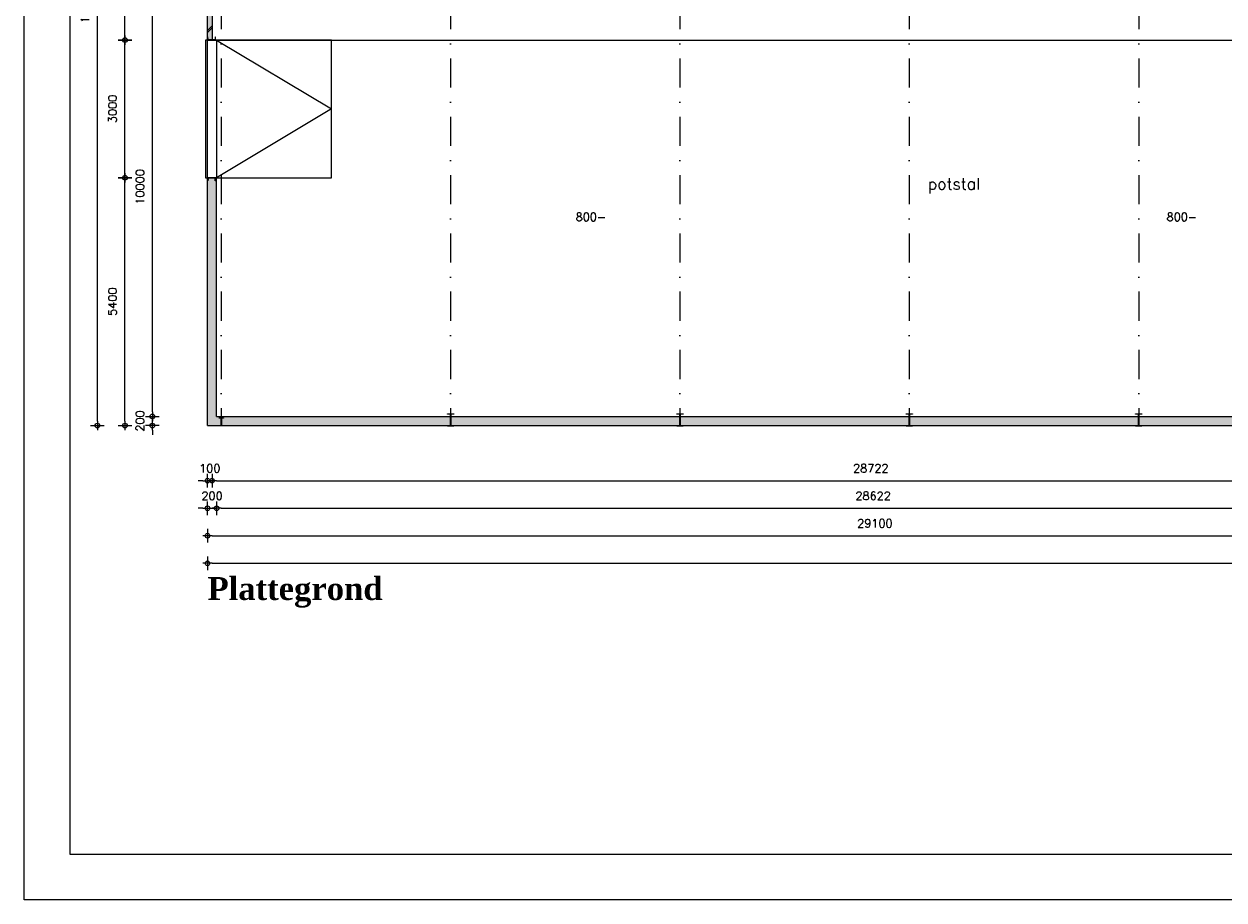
# Model space of a CAD drawing. Extents: x 0 to 114000, y -59400 to 0.
# Tile 1 of 24: x 0 to 26160, y -59400 to -40314. Entities that reach past the tile are written whole.
import ezdxf
from ezdxf.enums import TextEntityAlignment as Align

# ---------------------------------------------------------------- set-up
doc = ezdxf.new("R2010")
doc.units = 0
doc.header["$LTSCALE"] = 100
doc.header["$MEASUREMENT"] = 0
doc.header["$PDMODE"] = 1
doc.header["$PDSIZE"] = -3
doc.linetypes.add('DASHDOT2', pattern=[12.7, 6.35, -3.175, 0, -3.175])
doc.linetypes.add('HIDDEN2', pattern=[4.7625, 3.175, -1.5875])
doc.layers.get('0').update_dxf_attribs({"linetype": 'CONTINUOUS'})
doc.layers.get('DEFPOINTS').update_dxf_attribs({"linetype": 'CONTINUOUS'})
for name, color, linetype in [('A--A21--_F123-', 9, 'CONTINUOUS'), ('A--A21--_F123-_SOLID', 25, 'CONTINUOUS'), ('A--L$2A-_F123-', 7, 'CONTINUOUS'), ('A--L$7A-_STRAMIEN', 1, 'DASHDOT2'), ('A--L21--', 7, 'CONTINUOUS'), ('A--L21--_F1---', 7, 'CONTINUOUS'), ('A--L21--_F123-', 1, 'CONTINUOUS'), ('A--L28--', 7, 'CONTINUOUS'), ('A--L28--_F1---', 1, 'HIDDEN2'), ('A--L32--_F123-', 7, 'CONTINUOUS'), ('A--L79--_F123-', 2, 'CONTINUOUS'), ('A--M$1A-_F123-_MAATV', 7, 'CONTINUOUS'), ('A--T$1A-_F123-_0_18MM', 1, 'CONTINUOUS'), ('A--T$1A-_F123-_0_25MM', 2, 'CONTINUOUS'), ('X--LP---_F1---', 9, 'CONTINUOUS'), ('X--LR---_CP', 7, 'CONTINUOUS')]:
    doc.layers.add(name, color=color, linetype=linetype)
doc.styles.add('0_18', font='ROMANS.shx', dxfattribs={"height": 180})
doc.styles.add('0_25', font='ROMANS.shx', dxfattribs={"height": 250})
doc.styles.add('DLV5', font='TIMESBD.TTF')
doc.styles.add('MISO', font='ROMANS.shx')
doc.dimstyles.new('DLV18', dxfattribs={"dimscale": 100, "dimtxt": 1.8, "dimasz": 1, "dimexe": 0, "dimexo": 0, "dimgap": 0, "dimtad": 0, "dimdec": 0, "dimrnd": 1, "dimzin": 0, "dimtxsty": 'MISO', "dimblk1": '$DIMDLV', "dimblk2": '$DIMDLV', "dimsah": 1, "dimcen": 0, "dimse1": 1, "dimse2": 1, "dimclrd": 256, "dimclre": 256, "dimclrt": 1, "dimazin": 3, "dimtfac": 1, "dimtdec": 0, "dimtix": 1, "dimtmove": 0, "dimatfit": 3, "dimtvp": 1.5, "dimtolj": 1, "dimtzin": 0})

# ---------------------------------------------------------------- blocks, each defined once
blk = doc.blocks.new('QD20568-')
at = {"layer": 'A--L28--_F1---', "color": 2, "linetype": 'CONTINUOUS'}
blk.add_lwpolyline([(67.5, -135), (-67.5, -135), (-67.5, -124.8), (-10.3, -124.8, 0.4142136), (-3.3, -117.8), (-3.3, 117.8, 0.4142136), (-10.3, 124.8), (-67.5, 124.8), (-67.5, 135), (67.5, 135), (67.5, 124.8), (10.3, 124.8, 0.4142136), (3.3, 117.8), (3.3, -117.8, 0.4142136), (10.3, -124.8), (67.5, -124.8)], format="xyb", close=True, dxfattribs=at)
at = {"layer": 'X--LR---_CP', "color": 4, "linetype": 'CONTINUOUS'}
for p in [(-3.3, 0), (0, 0), (3.3, 0)]:
    blk.add_point(p, dxfattribs=at)
blk = doc.blocks.new('*U73')
at = {"layer": 'A--A21--_F123-'}
h = blk.add_hatch(dxfattribs=at)
h.set_pattern_fill('ALFABKST', color=256, scale=212, style=0)
h.set_pattern_definition([(45, (51150, 89376), (-212.0001, 212.0001), []), (45, (51192.4, 89376), (-212.0001, 212.0001), [])])
h.paths.add_polyline_path([(0, 0), (-50, 0), (-50, 2320), (0, 2320), (50, 2320), (50, 0)])
at = {"layer": 'A--L21--_F1---', "color": 2, "linetype": 'CONTINUOUS'}
for points in [[(0, 0), (-50, 0), (-50, 2320), (0, 2320)], [(0, 2320), (50, 2320), (50, 0), (0, 0)]]:
    blk.add_lwpolyline(points, dxfattribs=at)
at = {"layer": 'X--LP---_F1---'}
for points in [[(0, 0), (-50, 0), (0, 2320), (-50, 2320)], [(0, 2320), (50, 2320), (0, 0), (50, 0)]]:
    blk.add_solid(points, dxfattribs=at)
blk = doc.blocks.new('QD20673-')
at = {"layer": 'A--L28--_F1---', "color": 2, "linetype": 'CONTINUOUS'}
blk.add_lwpolyline([(0, -89), (0, 89), (70, 89), (70, 85, -0.391021), (66, 81), (16, 77, 0.39104), (8, 68), (8, -68, 0.39104), (16, -77), (66, -81, -0.391021), (70, -85), (70, -89)], format="xyb", close=True, dxfattribs=at)
at = {"layer": 'X--LR---_CP', "color": 4, "linetype": 'CONTINUOUS'}
for p in [(0, 0), (0, 0), (8, 0)]:
    blk.add_point(p, dxfattribs=at)
blk = doc.blocks.new('QD20564-')
at = {"layer": 'A--L28--_F1---', "color": 2, "linetype": 'CONTINUOUS'}
blk.add_lwpolyline([(45.5, -90), (-45.5, -90), (-45.5, -82), (-9.65, -82, 0.41421356), (-2.65, -75), (-2.65, 75, 0.41421356), (-9.65, 82), (-45.5, 82), (-45.5, 90), (45.5, 90), (45.5, 82), (9.65, 82, 0.41421356), (2.65, 75), (2.65, -75, 0.41421356), (9.65, -82), (45.5, -82)], format="xyb", close=True, dxfattribs=at)
at = {"layer": 'X--LR---_CP', "color": 4, "linetype": 'CONTINUOUS'}
for p in [(-2.65, 0), (0, 0), (2.65, 0)]:
    blk.add_point(p, dxfattribs=at)
blk = doc.blocks.new('$DIMDLV')
at = {"color": 0}
for p, q in [((-1, 0), (1, 0)), ((0, -1.5), (0, 1.5))]:
    blk.add_line(p, q, dxfattribs=at)
blk.add_circle((0, 0), 0.5, dxfattribs=at)
blk = doc.blocks.new('*D110')
at = {"linetype": 'BYBLOCK'}
for p, q in [((3600, -25184), (3600, -25084)), ((3600, -25484), (3600, -25284)), ((3600, -25584), (3600, -25684))]:
    blk.add_line(p, q, dxfattribs=at)
at = {"layer": 'DEFPOINTS', "color": 0, "linetype": 'BYBLOCK'}
for p in [(3600, -25284), (5000, -25284), (4800, -25484)]:
    blk.add_point(p, dxfattribs=at)
at = {"linetype": 'BYBLOCK', "xscale": 100, "yscale": 100, "zscale": 100}
for p, rotation in [((3600, -25284), 270), ((3600, -25484), 90)]:
    blk.add_blockref('$DIMDLV', p, dxfattribs=dict(at, rotation=rotation))
at = {"color": 1, "linetype": 'BYBLOCK', "insert": (3330, -25384), "char_height": 180, "attachment_point": 5, "rotation": 90, "style": 'MISO'}
blk.add_mtext('\\A1;200', dxfattribs=at)
blk = doc.blocks.new('*D111')
at = {"linetype": 'BYBLOCK'}
blk.add_line((3600, -25184), (3600, -15384), dxfattribs=at)
at = {"layer": 'DEFPOINTS', "color": 0, "linetype": 'BYBLOCK'}
for p in [(3600, -15284), (4900, -15284), (5000, -25284)]:
    blk.add_point(p, dxfattribs=at)
at = {"linetype": 'BYBLOCK', "xscale": 100, "yscale": 100, "zscale": 100}
for p, rotation in [((3600, -15284), 90), ((3600, -25284), 270)]:
    blk.add_blockref('$DIMDLV', p, dxfattribs=dict(at, rotation=rotation))
at = {"color": 1, "linetype": 'BYBLOCK', "insert": (3330, -20284), "char_height": 180, "attachment_point": 5, "rotation": 90, "style": 'MISO'}
blk.add_mtext('\\A1;10000', dxfattribs=at)
blk = doc.blocks.new('*D115')
at = {"linetype": 'BYBLOCK'}
blk.add_line((3000, -25384), (3000, -20184), dxfattribs=at)
at = {"layer": 'DEFPOINTS', "color": 0, "linetype": 'BYBLOCK'}
for p in [(3000, -20084), (4800, -20084), (4800, -25484)]:
    blk.add_point(p, dxfattribs=at)
at = {"linetype": 'BYBLOCK', "xscale": 100, "yscale": 100, "zscale": 100}
for p, rotation in [((3000, -20084), 90), ((3000, -25484), 270)]:
    blk.add_blockref('$DIMDLV', p, dxfattribs=dict(at, rotation=rotation))
at = {"color": 1, "linetype": 'BYBLOCK', "insert": (2730, -22784), "char_height": 180, "attachment_point": 5, "rotation": 90, "style": 'MISO'}
blk.add_mtext('\\A1;5400', dxfattribs=at)
blk = doc.blocks.new('*D116')
at = {"linetype": 'BYBLOCK'}
blk.add_line((3000, -19984), (3000, -17184), dxfattribs=at)
at = {"layer": 'DEFPOINTS', "color": 0, "linetype": 'BYBLOCK'}
for p in [(3000, -17084), (4800, -17084), (4800, -20084)]:
    blk.add_point(p, dxfattribs=at)
at = {"linetype": 'BYBLOCK', "xscale": 100, "yscale": 100, "zscale": 100}
for p, rotation in [((3000, -17084), 90), ((3000, -20084), 270)]:
    blk.add_blockref('$DIMDLV', p, dxfattribs=dict(at, rotation=rotation))
at = {"color": 1, "linetype": 'BYBLOCK', "insert": (2730, -18584), "char_height": 180, "attachment_point": 5, "rotation": 90, "style": 'MISO'}
blk.add_mtext('\\A1;3000', dxfattribs=at)
blk = doc.blocks.new('*D117')
at = {"linetype": 'BYBLOCK'}
blk.add_line((3000, -16984), (3000, -14864), dxfattribs=at)
at = {"layer": 'DEFPOINTS', "color": 0, "linetype": 'BYBLOCK'}
for p in [(3000, -14764), (4800, -14764), (4800, -17084)]:
    blk.add_point(p, dxfattribs=at)
at = {"linetype": 'BYBLOCK', "xscale": 100, "yscale": 100, "zscale": 100}
for p, rotation in [((3000, -14764), 90), ((3000, -17084), 270)]:
    blk.add_blockref('$DIMDLV', p, dxfattribs=dict(at, rotation=rotation))
at = {"color": 1, "linetype": 'BYBLOCK', "insert": (2730, -15924), "char_height": 180, "attachment_point": 5, "rotation": 90, "style": 'MISO'}
blk.add_mtext('\\A1;2320', dxfattribs=at)
blk = doc.blocks.new('*D122')
at = {"linetype": 'BYBLOCK'}
blk.add_line((2400, -25384), (2400, -7284), dxfattribs=at)
at = {"layer": 'DEFPOINTS', "color": 0, "linetype": 'BYBLOCK'}
for p in [(2400, -7184), (4800, -7184), (4800, -25484)]:
    blk.add_point(p, dxfattribs=at)
at = {"linetype": 'BYBLOCK', "xscale": 100, "yscale": 100, "zscale": 100}
for p, rotation in [((2400, -7184), 90), ((2400, -25484), 270)]:
    blk.add_blockref('$DIMDLV', p, dxfattribs=dict(at, rotation=rotation))
at = {"color": 1, "linetype": 'BYBLOCK', "insert": (2130, -16334), "char_height": 180, "attachment_point": 5, "rotation": 90, "style": 'MISO'}
blk.add_mtext('\\A1;18300', dxfattribs=at)
blk = doc.blocks.new('*D126')
at = {"linetype": 'BYBLOCK'}
for p, q in [((4700, -26684), (4600, -26684)), ((4800, -26684), (4900, -26684)), ((5000, -26684), (5100, -26684))]:
    blk.add_line(p, q, dxfattribs=at)
at = {"layer": 'DEFPOINTS', "color": 0, "linetype": 'BYBLOCK'}
for p in [(4800, -17084), (4900, -17084), (4900, -26684)]:
    blk.add_point(p, dxfattribs=at)
at = {"linetype": 'BYBLOCK', "xscale": 100, "yscale": 100, "zscale": 100}
blk.add_blockref('$DIMDLV', (4800, -26684), dxfattribs=at)
at = {"linetype": 'BYBLOCK', "xscale": 100, "yscale": 100, "zscale": 100, "rotation": 180}
blk.add_blockref('$DIMDLV', (4900, -26684), dxfattribs=at)
at = {"color": 1, "linetype": 'BYBLOCK', "insert": (4850, -26414), "char_height": 180, "attachment_point": 5, "style": 'MISO'}
blk.add_mtext('\\A1;100', dxfattribs=at)
blk = doc.blocks.new('*D127')
at = {"linetype": 'BYBLOCK'}
blk.add_line((5000, -26684), (33522, -26684), dxfattribs=at)
at = {"layer": 'DEFPOINTS', "color": 0, "linetype": 'BYBLOCK'}
for p in [(4900, -17084), (33622, -24184), (33622, -26684)]:
    blk.add_point(p, dxfattribs=at)
at = {"linetype": 'BYBLOCK', "xscale": 100, "yscale": 100, "zscale": 100, "rotation": 180}
blk.add_blockref('$DIMDLV', (4900, -26684), dxfattribs=at)
at = {"linetype": 'BYBLOCK', "xscale": 100, "yscale": 100, "zscale": 100}
blk.add_blockref('$DIMDLV', (33622, -26684), dxfattribs=at)
at = {"color": 1, "linetype": 'BYBLOCK', "insert": (19261, -26414), "char_height": 180, "attachment_point": 5, "style": 'MISO'}
blk.add_mtext('\\A1;28722', dxfattribs=at)
blk = doc.blocks.new('*D139')
at = {"linetype": 'BYBLOCK'}
for p, q in [((4700, -27284), (4600, -27284)), ((4800, -27284), (5000, -27284)), ((5100, -27284), (5200, -27284))]:
    blk.add_line(p, q, dxfattribs=at)
at = {"layer": 'DEFPOINTS', "color": 0, "linetype": 'BYBLOCK'}
for p in [(5000, -25284), (4800, -25484), (5000, -27284)]:
    blk.add_point(p, dxfattribs=at)
at = {"linetype": 'BYBLOCK', "xscale": 100, "yscale": 100, "zscale": 100}
blk.add_blockref('$DIMDLV', (4800, -27284), dxfattribs=at)
at = {"linetype": 'BYBLOCK', "xscale": 100, "yscale": 100, "zscale": 100, "rotation": 180}
blk.add_blockref('$DIMDLV', (5000, -27284), dxfattribs=at)
at = {"color": 1, "linetype": 'BYBLOCK', "insert": (4900, -27014), "char_height": 180, "attachment_point": 5, "style": 'MISO'}
blk.add_mtext('\\A1;200', dxfattribs=at)
blk = doc.blocks.new('*D140')
at = {"linetype": 'BYBLOCK'}
blk.add_line((5100, -27284), (33522, -27284), dxfattribs=at)
at = {"layer": 'DEFPOINTS', "color": 0, "linetype": 'BYBLOCK'}
for p in [(33622, -24184), (5000, -25284), (33622, -27284)]:
    blk.add_point(p, dxfattribs=at)
at = {"linetype": 'BYBLOCK', "xscale": 100, "yscale": 100, "zscale": 100, "rotation": 180}
blk.add_blockref('$DIMDLV', (5000, -27284), dxfattribs=at)
at = {"linetype": 'BYBLOCK', "xscale": 100, "yscale": 100, "zscale": 100}
blk.add_blockref('$DIMDLV', (33622, -27284), dxfattribs=at)
at = {"color": 1, "linetype": 'BYBLOCK', "insert": (19311, -27014), "char_height": 180, "attachment_point": 5, "style": 'MISO'}
blk.add_mtext('\\A1;28622', dxfattribs=at)
blk = doc.blocks.new('*D148')
at = {"linetype": 'BYBLOCK'}
blk.add_line((4100, 7936), (33000, 7936), dxfattribs=at)
at = {"layer": 'DEFPOINTS', "color": 0, "linetype": 'BYBLOCK'}
for p in [(4000, 10336), (33100, 10336), (33100, 7936)]:
    blk.add_point(p, dxfattribs=at)
at = {"linetype": 'BYBLOCK', "xscale": 100, "yscale": 100, "zscale": 100, "rotation": 180}
blk.add_blockref('$DIMDLV', (4000, 7936), dxfattribs=at)
at = {"linetype": 'BYBLOCK', "xscale": 100, "yscale": 100, "zscale": 100}
blk.add_blockref('$DIMDLV', (33100, 7936), dxfattribs=at)
at = {"color": 1, "linetype": 'BYBLOCK', "insert": (18550, 8206), "char_height": 180, "attachment_point": 5, "style": 'MISO'}
blk.add_mtext('\\A1;29100', dxfattribs=at)
blk = doc.blocks.new('*D152')
at = {"linetype": 'BYBLOCK'}
blk.add_line((4900, -28484), (85300, -28484), dxfattribs=at)
at = {"layer": 'DEFPOINTS', "color": 0, "linetype": 'BYBLOCK'}
for p in [(4800, -25484), (85400, -25484), (85400, -28484)]:
    blk.add_point(p, dxfattribs=at)
at = {"linetype": 'BYBLOCK', "xscale": 100, "yscale": 100, "zscale": 100, "rotation": 180}
blk.add_blockref('$DIMDLV', (4800, -28484), dxfattribs=at)
at = {"linetype": 'BYBLOCK', "xscale": 100, "yscale": 100, "zscale": 100}
blk.add_blockref('$DIMDLV', (85400, -28484), dxfattribs=at)
at = {"color": 1, "linetype": 'BYBLOCK', "insert": (45100, -28214), "char_height": 180, "attachment_point": 5, "style": 'MISO'}
blk.add_mtext('\\A1;80600', dxfattribs=at)

msp = doc.modelspace()

# ---------------------------------------------------------------- linework, layer by layer
at = {"layer": 'A--A21--_F123-_SOLID', "color": 27}
for points in [[(4200, -48863.9), (4000, -49063.9), (4200, -43663.9), (4000, -43663.9)], [(32822, -48863.9), (32822, -49063.9), (4200, -48863.9), (4000, -49063.9)]]:
    msp.add_solid(points, dxfattribs=at)
at = {"layer": 'A--L$2A-_F123-', "color": 1}
msp.add_lwpolyline([(0, -59400), (0, 0), (114000, 0), (114000, -59400)], close=True, dxfattribs=at)
at = {"layer": 'A--L$2A-_F123-', "color": 4}
msp.add_lwpolyline([(1000, -58400), (113000, -58400), (113000, -1000), (1000, -1000)], close=True, dxfattribs=at)
at = {"layer": 'A--L$7A-_STRAMIEN'}
for p, q in [((4300, -28363.9), (4300, -49063.9)), ((9300, -28363.9), (9300, -49063.9)), ((14300, -28363.9), (14300, -49063.9)), ((19300, -28363.9), (19300, -49063.9)), ((24300, -28363.9), (24300, -49063.9))]:
    msp.add_line(p, q, dxfattribs=at)
at = {"layer": 'A--L21--_F123-', "color": 2}
for p, q in [((4200, -40663.9), (4000, -40663.9)), ((4000, -49063.9), (4000, -43663.9)), ((4200, -43663.9), (4000, -43663.9)), ((4200, -48863.9), (4200, -43663.9)), ((4000, -49063.9), (4000, -48863.9)), ((4200, -48863.9), (32822, -48863.9)), ((4000, -49063.9), (32822, -49063.9))]:
    msp.add_line(p, q, dxfattribs=at)
at = {"layer": 'A--L21--_F123-', "color": 8}
for p, q in [((4200, -40663.9), (6700, -42163.9)), ((6700, -42163.9), (4200, -43663.9))]:
    msp.add_line(p, q, dxfattribs=at)
msp.add_lwpolyline([(4200, -43663.9), (6700, -43663.9), (6700, -40663.9), (4200, -40663.9)], close=True, dxfattribs=at)
at = {"layer": 'A--L32--_F123-', "color": 1, "linetype": 'CONTINUOUS'}
msp.add_lwpolyline([(4000, -43663.9), (4000, -40663.9), (3960, -40663.9), (3960, -43663.9)], close=True, dxfattribs=at)
msp.add_lwpolyline([(3808.6, -42461.5, 0, 64, 0), (3808.6, -42318.4, 0, 0, 0), (3808.6, -42163.9, 0, 0, 0), (4238.6, -42163.9, 0, 0, 0)], format="xyseb", dxfattribs=at)
at = {"layer": 'A--L79--_F123-'}
msp.add_line((4100, -40663.9), (32822, -40663.9), dxfattribs=at)

# ---------------------------------------------------------------- block references
at = {"layer": 'A--L21--'}
msp.add_blockref('*U73', (4050, -40663.9), dxfattribs=at)
at = {"layer": 'A--L28--', "xscale": -1, "rotation": 270}
msp.add_blockref('QD20673-', (4089.3, -40663.9), dxfattribs=at)
at = {"layer": 'A--L28--'}
for name, p, rotation in [('QD20673-', (4089.3, -43663.9), 270), ('QD20564-', (4300, -48981.9), 180), ('QD20568-', (9300, -48939.1), 180), ('QD20568-', (14300, -48939.1), 180), ('QD20568-', (19300, -48939.1), 180), ('QD20568-', (24300, -48939.1), 180)]:
    msp.add_blockref(name, p, dxfattribs=dict(at, rotation=rotation))

# ---------------------------------------------------------------- texts
at = {"layer": 'A--T$1A-_F123-_0_18MM', "style": '0_18'}
for p in [(12357.7, -44606.1), (25240.4, -44606.1)]:
    msp.add_text('800-', height=180, dxfattribs=at).set_placement(p, align=Align.CENTER)
at = {"layer": 'A--T$1A-_F123-_0_25MM', "style": '0_25'}
msp.add_text('potstal', height=250, dxfattribs=at).set_placement((20272.2, -43921.3), align=Align.CENTER)
at = {"layer": 'A--T$1A-_F123-_0_25MM', "color": 4, "style": 'DLV5'}
msp.add_text('Plattegrond', height=500, dxfattribs=at).set_placement((4000, -52863.9))

# ---------------------------------------------------------------- dimensions: what is measured, and where the dimension line sits
at = {"layer": 'A--M$1A-_F123-_MAATV', "linetype": 'CONTINUOUS'}
for base, p1, p2, picture, middle in [((1600, -30763.9), (4000, -49063.9), (4000, -30763.9), '*D122', (1330, -39913.9)), ((2200, -38343.9), (4000, -40663.9), (4000, -38343.9), '*D117', (1930, -39503.9)), ((2800, -38863.9), (4200, -48863.9), (4100, -38863.9), '*D111', (2530, -43863.9)), ((2200, -40663.9), (4000, -43663.9), (4000, -40663.9), '*D116', (1930, -42163.9)), ((2200, -43663.9), (4000, -49063.9), (4000, -43663.9), '*D115', (1930, -46363.9)), ((2800, -48863.9), (4000, -49063.9), (4200, -48863.9), '*D110', (2530, -48963.9))]:
    dim = msp.add_linear_dim(base=base, p1=p1, p2=p2, angle=90, dimstyle='DLV18', dxfattribs=at)
    dim.commit()
    dim.dimension.update_dxf_attribs({"geometry": picture, "text_midpoint": middle, "insert": (-800, -23580.1)})
for base, p1, p2, picture, middle, set_off in [((4100, -50263.9), (4000, -40663.9), (4100, -40663.9), '*D126', (4050, -49993.9), (-800, -23580.1)), ((32822, -50263.9), (4100, -40663.9), (32822, -47763.9), '*D127', (18461, -49993.9), (-800, -23580.1)), ((32822, -50863.9), (4200, -48863.9), (32822, -47763.9), '*D140', (18511, -50593.9), (-800, -23580.1)), ((4200, -50863.9), (4000, -49063.9), (4200, -48863.9), '*D139', (4100, -50593.9), (-800, -23580.1)), ((33100, -51463.9), (4000, -49063.9), (33100, -49063.9), '*D148', (18550, -51193.9), (0, -59400)), ((84600, -52063.9), (4000, -49063.9), (84600, -49063.9), '*D152', (44300, -51793.9), (-800, -23580.1))]:
    dim = msp.add_linear_dim(base=base, p1=p1, p2=p2, dimstyle='DLV18', dxfattribs=at)
    dim.commit()
    dim.dimension.update_dxf_attribs({"geometry": picture, "text_midpoint": middle, "insert": set_off})

doc.saveas('drawing.dxf')
